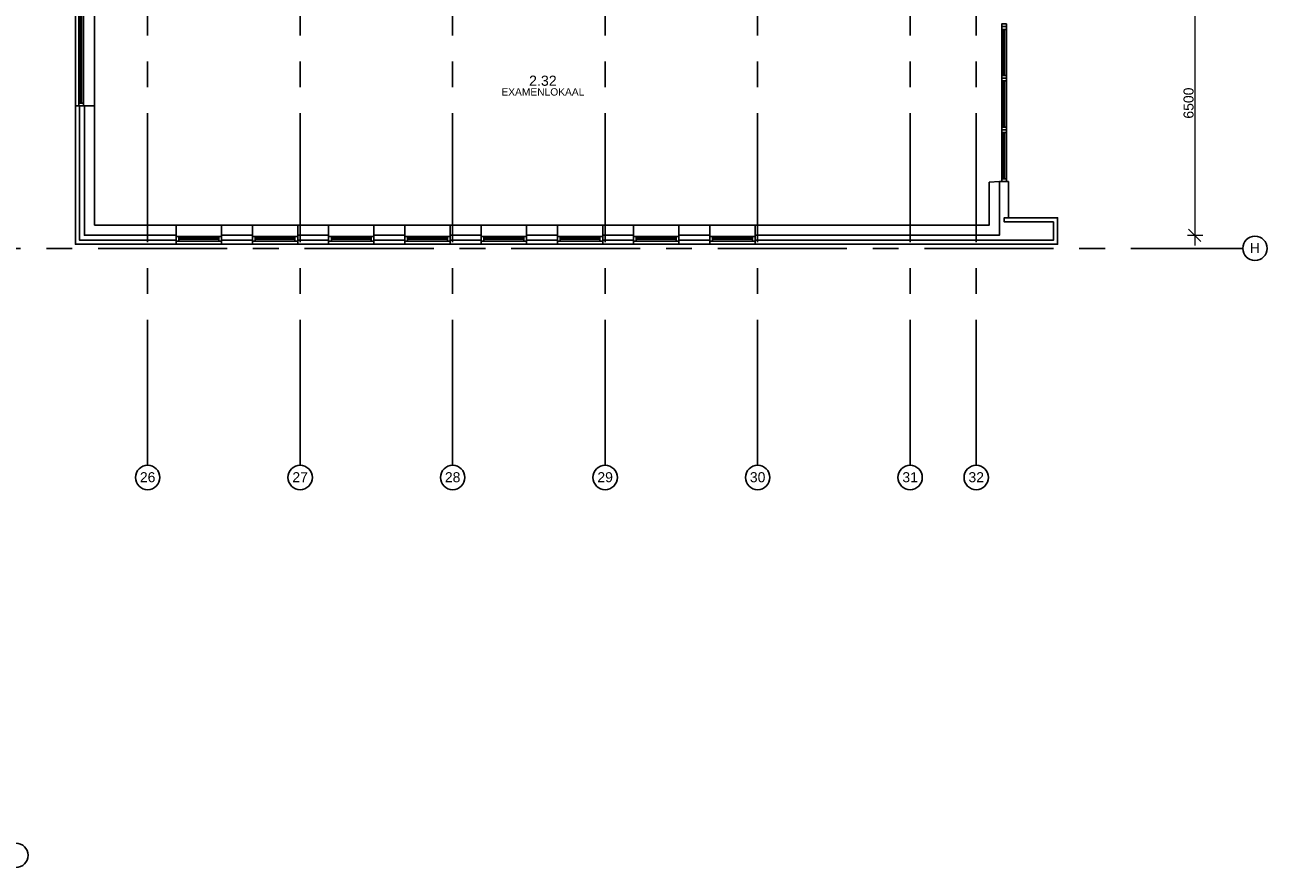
# Model space of a CAD drawing. Header units: millimetres. Extents: x -5940 to 121280, y -35718 to 26615.
# Tile 18 of 23: x 90730 to 121280, y -35718 to -14917. Entities that reach past the tile are written whole.
import ezdxf

# ---------------------------------------------------------------- set-up
doc = ezdxf.new("R2010")
doc.units = ezdxf.units.MM
doc.header["$LTSCALE"] = 100
doc.linetypes.add('CENTER', pattern=[50.8, 31.75, -6.35, 6.35, -6.35])
for name, color, linetype in [('AL------_MAATVOERING', 2, 'Continuous'), ('AL21----_BUITENWAND', 3, 'Continuous'), ('AL31----_BUITENKOZIJN', 1, 'Continuous'), ('BL$7----_STRAMIEN', 8, 'Continuous'), ('BL$8----_RUIMTEBENAMING', 2, 'Continuous'), ('BL$8----_RUIMTENUMMER', 2, 'Continuous')]:
    doc.layers.add(name, color=color, linetype=linetype)
doc.styles.add('Arial_1', font='arial.ttf', dxfattribs={"height": 245.883234})
doc.styles.get("Standard").update_dxf_attribs({"font": 'arial.ttf'})
doc.dimstyles.new('2_5mm_stramien', dxfattribs={"dimscale": 304.8, "dimtxt": 250, "dimasz": 0.984252, "dimexe": 0.656168, "dimexo": 0.0625, "dimgap": 0.082021, "dimtad": 1, "dimdec": 0, "dimzin": 0, "dimdsep": 46, "dimtxsty": 'Arial_1', "dimblk1": 'OBLIQUE', "dimblk2": 'OBLIQUE', "dimsah": 1, "dimcen": 0.09, "dimdle": 0.82021, "dimazin": 0, "dimtfac": 1, "dimtdec": 4, "dimtix": 1, "dimtmove": 0, "dimatfit": 3, "dimfxl": 0.656168, "dimfxlon": 1, "dimtvp": 1, "dimtolj": 1, "dimtzin": 0, "dimlwd": 13, "dimlwe": 13, "dimarcsym": 2})

# ---------------------------------------------------------------- blocks, each defined once
blk = doc.blocks.new('Grid - r_3_0mm-7309776-_--_102 2e verdieping')
at = {"color": 0, "linetype": 'ByBlock', "lineweight": -2}
blk.add_circle((0, 0), 3, dxfattribs=at)
blk = doc.blocks.new('_Oblique')
at = {"color": 0, "linetype": 'ByBlock', "lineweight": -2}
blk.add_line((-0.5, -0.5), (0.5, 0.5), dxfattribs=at)
blk = doc.blocks.new('*D147')
at = {"layer": 'AL------_MAATVOERING', "color": 0, "lineweight": 13, "transparency": 16777216}
for p, q in [((119498, -13340), (119498, -20340)), ((119317, -13590), (119698, -13590)), ((119317, -20090), (119698, -20090))]:
    blk.add_line(p, q, dxfattribs=at)
at = {"layer": 'Defpoints', "color": 0, "transparency": 16777216}
for p in [(119298, -13590), (119298, -20090), (119498, -20090)]:
    blk.add_point(p, dxfattribs=at)
at = {"layer": 'AL------_MAATVOERING', "color": 0, "lineweight": 13, "transparency": 16777216, "xscale": 300, "yscale": 300, "zscale": 300}
for p, rotation in [((119498, -13590), 90), ((119498, -20090), 270)]:
    blk.add_blockref('_Oblique', p, dxfattribs=dict(at, rotation=rotation))
at = {"layer": 'AL------_MAATVOERING', "color": 0, "transparency": 16777216, "insert": (119348, -16840), "char_height": 245.9, "width": 904.62, "attachment_point": 5, "rotation": 90, "style": 'Arial_1'}
blk.add_mtext('\\A1;6500', dxfattribs=at)
blk = doc.blocks.new('Buitenkozijn 6')
at = {"layer": 'AL31----_BUITENKOZIJN'}
for points in [[(-1115, 0), (0, 0), (0, -470), (-1115, -470)], [(-1115, -276), (0, -276), (0, -390), (-1115, -390)], [(-1048, -276), (-1115, -276), (-1115, -390), (-1048, -390)], [(-67, -276), (0, -276), (0, -390), (-67, -390)], [(-1048, -321), (-67, -321), (-67, -345), (-1048, -345)]]:
    blk.add_lwpolyline(points, close=True, dxfattribs=at)
blk = doc.blocks.new('Buitenkozijn 7')
at = {"layer": 'AL31----_BUITENKOZIJN'}
for points in [[(-470, 3200), (0, 3200), (0, 0), (-470, 0)], [(-390, 0), (-276, 0), (-276, 3200), (-390, 3200)], [(-390, 3133), (-276, 3133), (-276, 3200), (-390, 3200)], [(-321, 3133), (-345, 3133), (-345, 67), (-321, 67)], [(-390, 67), (-276, 67), (-276, 0), (-390, 0)]]:
    blk.add_lwpolyline(points, close=True, dxfattribs=at)

msp = doc.modelspace()

# ---------------------------------------------------------------- linework, layer by layer
at = {"layer": 'AL21----_BUITENWAND'}
for p, q in [((114695.4278, -18765.14263), (114915.4278, -18765.14263)), ((114915.4278, -18765.14263), (114915.4278, -19660))]:
    msp.add_line(p, q, dxfattribs=at)
for points in [[(94450, -20210), (94450, -20310), (91975, -20310), (91975, -16905.0079), (92075, -16905.0079), (92075, -20210), (94450, -20210)], [(94450, -19840), (94450, -20090), (92195, -20090), (92195, -16905.0079), (92445, -16905.0079), (92445, -19840)], [(108690, -19840), (114445.4278, -19840), (114445.4278, -18785.14263), (114695.4278, -18765.14263), (114695.4278, -20090), (108690, -20090)], [(95565, -19840), (96325, -19840), (96325, -20090), (95565, -20090)], [(97440, -19840), (98200, -19840), (98200, -20090), (97440, -20090)], [(99315, -19840), (100075, -19840), (100075, -20090), (99315, -20090)], [(101190, -19840), (101950, -19840), (101950, -20090), (101190, -20090)], [(103065, -19840), (103825, -19840), (103825, -20090), (103065, -20090)], [(104940, -19840), (105700, -19840), (105700, -20090), (104940, -20090)], [(106815, -19840), (107575, -19840), (107575, -20090), (106815, -20090)], [(108690, -20210), (116025, -20210), (116025, -19760), (114815, -19760), (114815, -19660), (116125, -19660), (116125, -20310), (108690, -20310)], [(95565, -20210), (96325, -20210), (96325, -20310), (95565, -20310)], [(97440, -20210), (98200, -20210), (98200, -20310), (97440, -20310)], [(99315, -20210), (100075, -20210), (100075, -20310), (99315, -20310)], [(101190, -20210), (101950, -20210), (101950, -20310), (101190, -20310)], [(103065, -20210), (103825, -20210), (103825, -20310), (103065, -20310)], [(104940, -20210), (105700, -20210), (105700, -20310), (104940, -20310)], [(106815, -20210), (107575, -20210), (107575, -20310), (106815, -20310)]]:
    msp.add_lwpolyline(points, close=True, dxfattribs=at)
for points in [[(92075, -16905.0079), (92195, -16905.0079)], [(94450, -20090), (94450, -20210)], [(95565, -20090), (95565, -20210)], [(96325, -20090), (96325, -20210)], [(97440, -20090), (97440, -20210)], [(98200, -20090), (98200, -20210)], [(99315, -20090), (99315, -20210)], [(100075, -20090), (100075, -20210)], [(101190, -20090), (101190, -20210)], [(101950, -20090), (101950, -20210)], [(103065, -20090), (103065, -20210)], [(103825, -20090), (103825, -20210)], [(104940, -20090), (104940, -20210)], [(105700, -20090), (105700, -20210)], [(106815, -20090), (106815, -20210)], [(107575, -20090), (107575, -20210)], [(108690, -20090), (108690, -20210)]]:
    msp.add_lwpolyline(points, dxfattribs=at)
at = {"layer": 'AL31----_BUITENKOZIJN'}
for points in [[(114865.78368, -14960.19762), (114865.78368, -14893.19762), (114751.78368, -14893.19762), (114751.78368, -14960.19762)], [(114865.78368, -15027.19762), (114865.78368, -14960.19762), (114751.78368, -14960.19762), (114751.78368, -15027.19762)], [(114867.19946, -16228.61496), (114867.19946, -16161.61496), (114753.19946, -16161.61496), (114753.19946, -16228.61496)], [(114865.58573, -16228.54513), (114865.78368, -16228.54513), (114751.78368, -16228.54513), (114751.58573, -16228.54513)], [(114868.94161, -16295.54513), (114868.94161, -16228.54513), (114754.94161, -16228.54513), (114754.94161, -16295.54513)], [(114868.94161, -17496.79513), (114868.94161, -17429.79513), (114754.94161, -17429.79513), (114754.94161, -17496.79513)], [(114868.94161, -17563.79513), (114868.94161, -17496.79513), (114754.94161, -17496.79513), (114754.94161, -17563.79513)], [(114868.74366, -18765.14263), (114868.94161, -18765.14263), (114754.94161, -18765.14263), (114754.74366, -18765.14263)], [(114870.35739, -18765.21246), (114870.35739, -18698.21246), (114756.35739, -18698.21246), (114756.35739, -18765.21246)]]:
    msp.add_lwpolyline(points, close=True, dxfattribs=at)
for points in [[(114751.78368, -14960.19762), (114751.78368, -16228.54513)], [(114865.78368, -16228.54513), (114865.78368, -14960.19762)], [(114796.78368, -15027.19762), (114796.78368, -16161.61496)], [(114820.78368, -16161.61496), (114820.78368, -15027.19762)], [(114754.94161, -16228.54513), (114754.94161, -17429.79513)], [(114799.94161, -16295.54513), (114799.94161, -17429.79513)], [(114820.78368, -16228.54513), (114820.78368, -16228.52975)], [(114823.94161, -17429.79513), (114823.94161, -16295.54513)], [(114868.94161, -17429.79513), (114868.94161, -16228.54513)], [(114754.94161, -17496.79513), (114754.94161, -18765.14263)], [(114799.94161, -17563.79513), (114799.94161, -18698.21246)], [(114823.94161, -18698.21246), (114823.94161, -17563.79513)], [(114868.94161, -18765.14263), (114868.94161, -17496.79513)], [(114823.94161, -18765.14263), (114823.94161, -18765.12725)]]:
    msp.add_lwpolyline(points, dxfattribs=at)
at = {"layer": 'BL$7----_STRAMIEN', "linetype": 'CENTER'}
for p, q in [((93750, -25341.88847), (93750, 25615.16457)), ((97500, -25341.88847), (97500, 25615.16457)), ((101250, -25341.88847), (101250, 25615.16457)), ((105000, -25341.88847), (105000, 25615.16457)), ((108750, -25341.88847), (108750, 25615.16457)), ((112500, -25341.88847), (112500, 25615.16457)), ((114125, -25341.88847), (114125, 25615.16457)), ((87450.09045, -20410), (120279.62784, -20410)), ((120279.62784, -20410), (120679.62784, -20410)), ((93750, -25741.88847), (93750, -25341.88847)), ((97500, -25741.88847), (97500, -25341.88847)), ((101250, -25741.88847), (101250, -25341.88847)), ((105000, -25741.88847), (105000, -25341.88847)), ((108750, -25741.88847), (108750, -25341.88847)), ((112500, -25741.88847), (112500, -25341.88847)), ((114125, -25741.88847), (114125, -25341.88847))]:
    msp.add_line(p, q, dxfattribs=at)

# ---------------------------------------------------------------- block references
at = {"layer": 'AL31----_BUITENKOZIJN'}
for name, p in [('Buitenkozijn 7', (92445, -16905.0079)), ('Buitenkozijn 6', (95565, -19840)), ('Buitenkozijn 6', (97440, -19840)), ('Buitenkozijn 6', (99315, -19840)), ('Buitenkozijn 6', (101190, -19840)), ('Buitenkozijn 6', (103065, -19840)), ('Buitenkozijn 6', (104940, -19840)), ('Buitenkozijn 6', (106815, -19840)), ('Buitenkozijn 6', (108690, -19840))]:
    msp.add_blockref(name, p, dxfattribs=at)
at = {"layer": 'BL$7----_STRAMIEN', "xscale": 99.99999999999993, "yscale": 99.99999999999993, "zscale": 99.99999999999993}
for p, rotation in [((120979.62784, -20410), 269.9999999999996), ((90509.1638, -35328.77049), 201.5999999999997)]:
    msp.add_blockref('Grid - r_3_0mm-7309776-_--_102 2e verdieping', p, dxfattribs=dict(at, rotation=rotation))
for p in [(93750, -26041.88847), (97500, -26041.88847), (101250, -26041.88847), (105000, -26041.88847), (108750, -26041.88847), (112500, -26041.88847), (114125, -26041.88847)]:
    msp.add_blockref('Grid - r_3_0mm-7309776-_--_102 2e verdieping', p, dxfattribs=at)

# ---------------------------------------------------------------- texts
at = {"layer": 'BL$7----_STRAMIEN', "lineweight": 9, "attachment_point": 2, "line_spacing_factor": 0.938532, "style": 'Arial_1'}
for s, insert, char_height, width in [('H', (120977.04832, -20277.45624), 245.88323, 294), ('26', (93749.87793, -25912.04629), 245.883234, 456), ('27', (97499.87793, -25912.04629), 245.883234, 456), ('28', (101249.87793, -25912.04629), 245.883234, 456), ('29', (104999.87793, -25912.04629), 245.883234, 456), ('30', (108749.87793, -25912.04629), 245.883234, 456), ('31', (112499.87793, -25912.04629), 245.883234, 456), ('32', (114124.87793, -25912.04629), 245.883234, 456)]:
    msp.add_mtext(s, dxfattribs=dict(at, insert=insert, char_height=char_height, width=width))
at = {"layer": 'BL$8----_RUIMTEBENAMING', "color": 1, "insert": (103468.84637, -16566.36836), "char_height": 180, "attachment_point": 5}
msp.add_mtext_dynamic_manual_height_columns('EXAMENLOKAAL', width=0.6141492, gutter_width=1, heights=[0.0399], dxfattribs=at)
at = {"layer": 'BL$8----_RUIMTENUMMER', "color": 2, "insert": (103468.84637, -16291.36836), "char_height": 250, "attachment_point": 5}
msp.add_mtext_dynamic_manual_height_columns('2.32', width=0.6141492, gutter_width=1, heights=[0.0399], dxfattribs=at)

# ---------------------------------------------------------------- dimensions: what is measured, and where the dimension line sits
at = {"layer": 'AL------_MAATVOERING'}
dim = msp.add_linear_dim(base=(119498.44839, -20090), p1=(119298.44839, -13590), p2=(119298.44839, -20090), angle=90, dimstyle='2_5mm_stramien', override={"dimpost": '<>', "dimfxl": 6500}, dxfattribs=at)
dim.commit()
dim.dimension.update_dxf_attribs({"geometry": '*D147', "text_midpoint": (119347.90705, -16840)})

doc.saveas('drawing.dxf')
